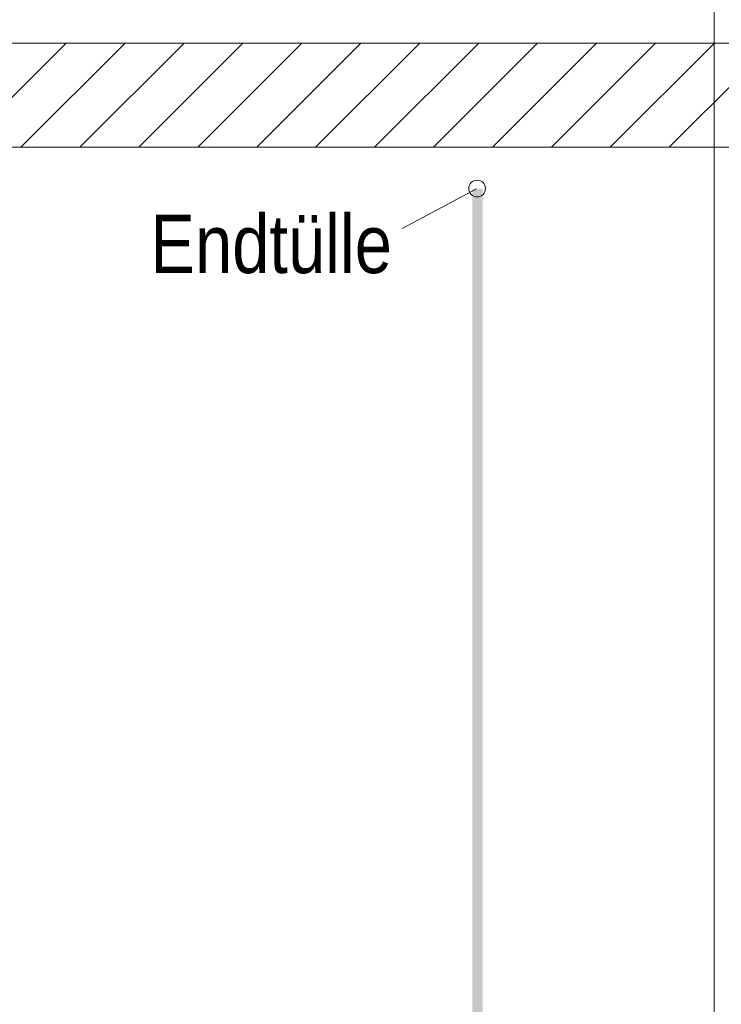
# Model space of a CAD drawing. Extents: x -620 to 300, y 62 to 1107.
# Tile 147 of 256: x 165 to 182, y 703 to 727. Entities that reach past the tile are written whole.
import ezdxf
from ezdxf.lldxf.tags import DXFTag

# ---------------------------------------------------------------- set-up
doc = ezdxf.new("R2010")
doc.units = 0
doc.layers.get('0').update_dxf_attribs({"lineweight": 35})
for name, color, linetype, lineweight, true_color in [('E_Betonbaudose', 1, 'Continuous', 13, 0xff0000), ('E_Detail_Beschriftung', 7, 'Continuous', 13, 0x009900), ('E_Detail_Wandschraffur', 7, 'Continuous', 5, 0xc0c0c0)]:
    doc.layers.add(name, color=color, linetype=linetype, lineweight=lineweight, true_color=true_color)
doc.layers.add('E_Detail_Linie_Text_Bem', color=7, linetype='Continuous', lineweight=13)
doc.styles.get("Standard").update_dxf_attribs({"font": 'ARIALN.TTF'})
tags = doc.linetypes.add('fein_strichliert', pattern=[4, 1, -2, 1]).pattern_tags.tags
tags[8:9] = [DXFTag(74, 4), DXFTag(75, 0), DXFTag(340, '0'), DXFTag(46, 0.0), DXFTag(50, 0.0), DXFTag(44, 0.0), DXFTag(45, 0.0)]
tags[6:7] = [DXFTag(74, 4), DXFTag(75, 0), DXFTag(340, '0'), DXFTag(46, 0.0), DXFTag(50, 0.0), DXFTag(44, 0.0), DXFTag(45, 0.0)]
tags[4:5] = [DXFTag(74, 4), DXFTag(75, 0), DXFTag(340, '0'), DXFTag(46, 0.0), DXFTag(50, 0.0), DXFTag(44, 0.0), DXFTag(45, 0.0)]
tags = doc.linetypes.add('fein_strichliert-A06G9G0V8I', pattern=[4, 1, -2, 1]).pattern_tags.tags
tags[8:9] = [DXFTag(74, 4), DXFTag(75, 0), DXFTag(340, '0'), DXFTag(46, 0.0), DXFTag(50, 0.0), DXFTag(44, 0.0), DXFTag(45, 0.0)]
tags[6:7] = [DXFTag(74, 4), DXFTag(75, 0), DXFTag(340, '0'), DXFTag(46, 0.0), DXFTag(50, 0.0), DXFTag(44, 0.0), DXFTag(45, 0.0)]
tags[4:5] = [DXFTag(74, 4), DXFTag(75, 0), DXFTag(340, '0'), DXFTag(46, 0.0), DXFTag(50, 0.0), DXFTag(44, 0.0), DXFTag(45, 0.0)]

# ---------------------------------------------------------------- blocks, each defined once
blk = doc.blocks.new('Referenz-A06G9G0Z8I')
at = {"layer": 'E_Betonbaudose', "linetype": 'Continuous', "ltscale": 0.13}
blk.add_circle((175.766, 722.71), 0.2, dxfattribs=at)
at = {"layer": 'E_Detail_Linie_Text_Bem', "linetype": 'fein_strichliert-A06G9G0V8I', "ltscale": 0.65}
blk.add_line((181.452, 682.892), (181.452, 735.771), dxfattribs=at)
at = {"layer": 'E_Detail_Linie_Text_Bem', "linetype": 'Continuous', "ltscale": 0.13}
for p, q in [((190.343, 726.2), (139.016, 726.2)), ((139.016, 723.7), (187.843, 723.7)), ((149.408, 723.7), (190.343, 723.7))]:
    blk.add_line(p, q, dxfattribs=at)
at = {"layer": 'E_Detail_Linie_Text_Bem', "color": 0, "linetype": 'Continuous', "ltscale": 0.13}
blk.add_line((173.964, 721.748), (175.754, 722.7), dxfattribs=at)
at = {"layer": 'E_Detail_Linie_Text_Bem', "linetype": 'Continuous', "ltscale": 0.13}
blk.add_solid([(175.9, 722.701), (175.9, 688.7), (175.65, 722.7), (175.65, 688.7)], dxfattribs=at)
at = {"layer": 'E_Detail_Wandschraffur', "linetype": 'ByBlock', "ltscale": 0.13}
for p, q in [((163.405, 723.7), (165.905, 726.2)), ((166.233, 723.7), (168.733, 726.2)), ((169.061, 723.7), (171.561, 726.2)), ((171.89, 723.7), (174.39, 726.2)), ((174.718, 723.7), (177.218, 726.2)), ((177.547, 723.7), (180.047, 726.2)), ((180.375, 723.7), (182.875, 726.2))]:
    blk.add_line(p, q, dxfattribs=at)
at = {"layer": 'E_Detail_Wandschraffur', "linetype": 'fein_strichliert', "ltscale": 0.13}
for p, q in [((164.819, 723.7), (167.319, 726.2)), ((167.647, 723.7), (170.147, 726.2)), ((170.476, 723.7), (172.976, 726.2)), ((173.304, 723.7), (175.804, 726.2)), ((176.132, 723.7), (178.632, 726.2)), ((178.961, 723.7), (181.461, 726.2))]:
    blk.add_line(p, q, dxfattribs=at)
at = {"layer": 'E_Detail_Beschriftung', "linetype": 'Continuous', "ltscale": 0.13, "insert": (167.927, 722.08), "char_height": 1.4, "attachment_point": 1}
blk.add_mtext('{\\fArial Narrow;Endtülle}', dxfattribs=at)

msp = doc.modelspace()

# ---------------------------------------------------------------- block references
at = {"color": 8, "lineweight": 25, "ltscale": 0.25, "true_color": 0x808080}
msp.add_blockref('Referenz-A06G9G0Z8I', (0, 0), dxfattribs=at)

doc.saveas('drawing.dxf')
